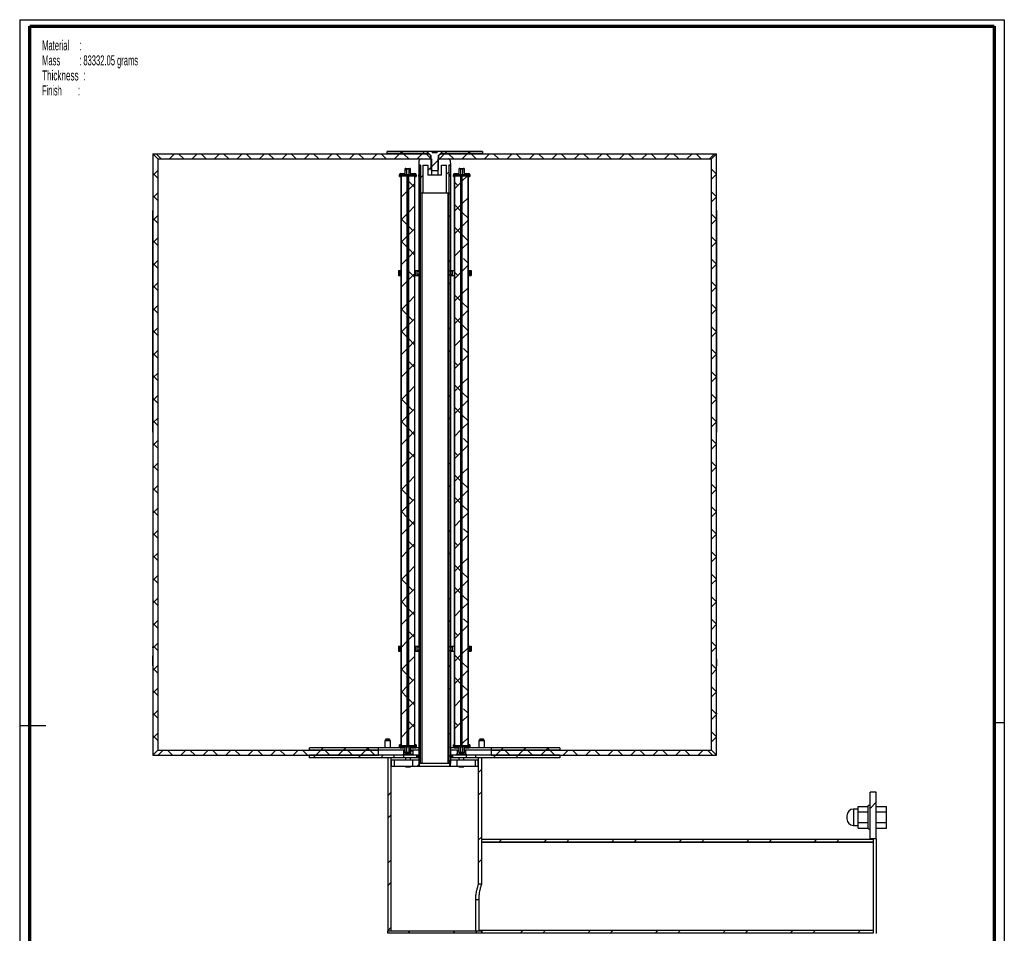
# Paper-space layout 'MA-KB-Kubus Wall Mount section BR-BR' of a CAD drawing. Header units: millimetres. Extents: x 7 to 203, y 7 to 289.
# Tile 2 of 2: x 7 to 203, y 107 to 289. Entities that reach past the tile are written whole.
import ezdxf

# ---------------------------------------------------------------- set-up
doc = ezdxf.new("R2010")
doc.units = ezdxf.units.MM
for name, color, linetype in [('FORMAT', 7, 'Continuous'), ('LAYER2', 7, 'Continuous'), ('LOGO', 7, 'Continuous')]:
    doc.layers.add(name, color=color, linetype=linetype)
doc.styles.add('SLDTEXTSTYLE14', font='TXT', dxfattribs={"width": 0.565172})
doc.styles.add('SLDTEXTSTYLE5', font='TXT', dxfattribs={"width": 0.5675})
doc.styles.add('SLDTEXTSTYLE7', font='TXT', dxfattribs={"width": 0.605})
doc.styles.add('SLDTEXTSTYLE8', font='TXT', dxfattribs={"width": 0.549})

# ---------------------------------------------------------------- blocks, each defined once
blk = doc.blocks.new('SW_NOTE_0_42')
at = {"layer": 'FORMAT', "color": 0, "char_height": 2, "attachment_point": 1}
for s, insert, style in [('Material     :', (0, 2.58), 'SLDTEXTSTYLE5'), ('Mass         : 83332.05 grams', (0, -0.42), 'SLDTEXTSTYLE14'), ('Thickness  :', (0, -3.42), 'SLDTEXTSTYLE7'), ('Finish        :', (0, -6.42), 'SLDTEXTSTYLE8')]:
    blk.add_mtext(s, dxfattribs=dict(at, insert=insert, style=style))

psp = doc.layouts.new('MA-KB-Kubus Wall Mount section BR-BR')

# ---------------------------------------------------------------- hatches: boundary and pattern name
at = {"linetype": 'Continuous', "lineweight": 18}
h = psp.add_hatch(dxfattribs=at)
h.set_pattern_fill('ANSI37', style=0)
h.paths.add_polyline_path([(33.43, 262.28), (33.43, 262.26), (34.43, 261.26), (88.87, 261.26), (88.87, 261.9), (88.49, 262.28)], flags=0)
h = psp.add_hatch(dxfattribs=at)
h.set_pattern_fill('ANSI37', style=0)
h.paths.add_polyline_path([(34.43, 143.26), (34.43, 261.26), (33.44, 262.25), (33.44, 206.7), (33.43, 206.7), (33.43, 183.47), (33.44, 183.47), (33.44, 172.14), (33.44, 172.14), (33.44, 163.69), (33.43, 163.69), (33.43, 162.12), (33.44, 162.12), (33.44, 160.11), (33.43, 160.11), (33.43, 150.65), (33.44, 150.65), (33.44, 142.27)], flags=0)
h = psp.add_hatch(dxfattribs=at)
h.set_pattern_fill('ANSI38', style=0)
h.paths.add_polyline_path([(80.16, 262.71), (80.16, 262.34), (88.4, 262.34), (88.4, 262.46), (88.15, 262.71)], flags=0)
h = psp.add_hatch(dxfattribs=at)
h.set_pattern_fill('ANSI31', style=0)
h.paths.add_polyline_path([(80.31, 262.34), (80.31, 262.28), (88.12, 262.28), (88.12, 262.34)], flags=0)
h = psp.add_hatch(dxfattribs=at)
h.set_pattern_fill('ANSI32', style=0)
h.paths.add_polyline_path([(88.93, 259.06), (89.03, 258.96), (90.34, 258.96), (90.43, 259.06), (90.43, 261.9), (91.18, 262.65), (91.18, 262.71), (90.18, 262.71), (90.18, 262.44), (89.18, 262.44), (89.18, 262.71), (88.18, 262.71), (88.18, 262.65), (88.93, 261.9)], flags=0)
h = psp.add_hatch(dxfattribs=at)
h.set_pattern_fill('ANSI37', style=0)
h.paths.add_polyline_path([(90.49, 261.26), (144.93, 261.26), (145.93, 262.26), (145.93, 262.28), (90.87, 262.28), (90.49, 261.9)], flags=0)
h = psp.add_hatch(dxfattribs=at)
h.set_pattern_fill('ANSI38', style=0)
h.paths.add_polyline_path([(99.21, 262.34), (99.21, 262.71), (91.21, 262.71), (90.96, 262.46), (90.96, 262.34)], flags=0)
h = psp.add_hatch(dxfattribs=at)
h.set_pattern_fill('ANSI31', style=0)
h.paths.add_polyline_path([(99.06, 262.28), (99.06, 262.34), (91.24, 262.34), (91.24, 262.28)], flags=0)
h = psp.add_hatch(dxfattribs=at)
h.set_pattern_fill('ANSI37', style=0)
h.paths.add_polyline_path([(145.92, 206.7), (145.92, 262.25), (144.93, 261.26), (144.93, 143.26), (145.93, 142.27), (145.93, 150.65), (145.93, 150.65), (145.93, 160.11), (145.93, 160.11), (145.93, 162.12), (145.93, 162.12), (145.93, 163.69), (145.93, 163.69), (145.93, 172.14), (145.92, 172.14), (145.92, 183.47), (145.93, 183.47), (145.93, 206.7)], flags=0)
h = psp.add_hatch(dxfattribs=at)
h.set_pattern_fill('ANSI31', style=0)
edge = h.paths.add_edge_path(flags=0)
edge.add_line((87.31, 260.01), (88.31, 260.01))
edge.add_line((88.31, 260.01), (88.31, 258.01))
edge.add_line((88.31, 258.01), (89.03, 258.01))
edge.add_line((89.03, 258.01), (89.03, 261.26))
edge.add_line((89.03, 261.26), (86.98, 261.26))
edge.add_arc((86.98, 260.89), 0.375, 90, 177)
edge.add_line((86.6, 260.91), (86.56, 260.01))
edge.add_line((86.56, 260.01), (86.81, 260.01))
edge.add_line((86.81, 260.01), (86.81, 254.39))
edge.add_line((86.81, 254.39), (87.31, 254.39))
edge.add_line((87.31, 254.39), (87.31, 260.01))
h = psp.add_hatch(dxfattribs=at)
h.set_pattern_fill('ANSI32', style=0)
h.paths.add_polyline_path([(86.56, 260.01), (86.56, 140.64), (86.87, 140.64), (86.87, 260.01)], flags=0)
h = psp.add_hatch(dxfattribs=at)
h.set_pattern_fill('ANSI31', style=0)
edge = h.paths.add_edge_path(flags=0)
edge.add_line((90.34, 258.01), (91.06, 258.01))
edge.add_line((91.06, 258.01), (91.06, 260.01))
edge.add_line((91.06, 260.01), (92.06, 260.01))
edge.add_line((92.06, 260.01), (92.06, 254.39))
edge.add_line((92.06, 254.39), (92.56, 254.39))
edge.add_line((92.56, 254.39), (92.56, 260.01))
edge.add_line((92.56, 260.01), (92.81, 260.01))
edge.add_line((92.81, 260.01), (92.76, 260.91))
edge.add_arc((92.39, 260.89), 0.375, 3, 90)
edge.add_line((92.39, 261.26), (90.34, 261.26))
edge.add_line((90.34, 261.26), (90.34, 258.01))
h = psp.add_hatch(dxfattribs=at)
h.set_pattern_fill('ANSI32', style=0)
h.paths.add_polyline_path([(92.81, 140.64), (92.81, 260.01), (92.49, 260.01), (92.49, 140.64)], flags=0)
h = psp.add_hatch(dxfattribs=at)
h.set_pattern_fill('ANSI31', style=0)
edge = h.paths.add_edge_path(flags=0)
edge.add_line((83.81, 259.33), (83.81, 258.45))
edge.add_arc((83.68, 258.45), 0.125, 270, 360, ccw=False)
edge.add_line((83.68, 258.33), (82.9, 258.33))
edge.add_arc((82.9, 258.08), 0.25, 90, 180)
edge.add_line((82.65, 258.08), (82.65, 257.7))
edge.add_line((82.65, 257.7), (82.9, 257.7))
edge.add_line((82.9, 257.7), (82.9, 258.11))
edge.add_arc((82.93, 258.11), 0.025, 90, 180, ccw=False)
edge.add_line((82.93, 258.14), (84.06, 258.14))
edge.add_line((84.06, 258.14), (84.06, 259.18))
edge.add_line((84.06, 259.18), (83.91, 259.33))
edge.add_line((83.91, 259.33), (83.81, 259.33))
h = psp.add_hatch(dxfattribs=at)
h.set_pattern_fill('ANSI34', style=0)
h.paths.add_polyline_path([(82.9, 258.14), (82.9, 257.89), (84.14, 257.89), (84.14, 258.14)], flags=0)
h = psp.add_hatch(dxfattribs=at)
h.set_pattern_fill('ANSI38', style=0)
h.paths.add_polyline_path([(83.03, 257.89), (83.03, 144.14), (84.18, 144.14), (84.18, 257.89)], flags=0)
h = psp.add_hatch(dxfattribs=at)
h.set_pattern_fill('ANSI34', style=0)
h.paths.add_polyline_path([(85.71, 257.89), (85.71, 258.14), (84.48, 258.14), (84.48, 257.89)], flags=0)
h = psp.add_hatch(dxfattribs=at)
h.set_pattern_fill('ANSI38', style=0)
h.paths.add_polyline_path([(84.51, 257.89), (84.51, 144.14), (85.66, 144.14), (85.66, 257.89)], flags=0)
h = psp.add_hatch(dxfattribs=at)
h.set_pattern_fill('ANSI31', style=0)
edge = h.paths.add_edge_path(flags=0)
edge.add_line((84.81, 258.45), (84.81, 259.33))
edge.add_line((84.81, 259.33), (84.71, 259.33))
edge.add_line((84.71, 259.33), (84.56, 259.18))
edge.add_line((84.56, 259.18), (84.56, 258.14))
edge.add_line((84.56, 258.14), (85.69, 258.14))
edge.add_arc((85.69, 258.11), 0.025, 0, 90, ccw=False)
edge.add_line((85.71, 258.11), (85.71, 257.7))
edge.add_line((85.71, 257.7), (85.96, 257.7))
edge.add_line((85.96, 257.7), (85.96, 258.08))
edge.add_arc((85.71, 258.08), 0.25, 0, 90)
edge.add_line((85.71, 258.33), (84.93, 258.33))
edge.add_arc((84.93, 258.45), 0.125, 180, 270, ccw=False)
h = psp.add_hatch(dxfattribs=at)
h.set_pattern_fill('ANSI31', style=0)
edge = h.paths.add_edge_path(flags=0)
edge.add_line((94.56, 259.33), (94.56, 258.45))
edge.add_arc((94.43, 258.45), 0.125, 270, 360, ccw=False)
edge.add_line((94.43, 258.33), (93.65, 258.33))
edge.add_arc((93.65, 258.08), 0.25, 90, 180)
edge.add_line((93.4, 258.08), (93.4, 257.7))
edge.add_line((93.4, 257.7), (93.65, 257.7))
edge.add_line((93.65, 257.7), (93.65, 258.11))
edge.add_arc((93.68, 258.11), 0.025, 90, 180, ccw=False)
edge.add_line((93.68, 258.14), (94.81, 258.14))
edge.add_line((94.81, 258.14), (94.81, 259.18))
edge.add_line((94.81, 259.18), (94.66, 259.33))
edge.add_line((94.66, 259.33), (94.56, 259.33))
h = psp.add_hatch(dxfattribs=at)
h.set_pattern_fill('ANSI34', style=0)
h.paths.add_polyline_path([(93.65, 258.14), (93.65, 257.89), (94.89, 257.89), (94.89, 258.14)], flags=0)
h = psp.add_hatch(dxfattribs=at)
h.set_pattern_fill('ANSI38', style=0)
h.paths.add_polyline_path([(93.7, 257.89), (93.7, 144.14), (94.85, 144.14), (94.85, 257.89)], flags=0)
h = psp.add_hatch(dxfattribs=at)
h.set_pattern_fill('ANSI38', style=0)
h.paths.add_polyline_path([(95.19, 257.89), (95.19, 144.14), (96.34, 144.14), (96.34, 257.89)], flags=0)
h = psp.add_hatch(dxfattribs=at)
h.set_pattern_fill('ANSI34', style=0)
h.paths.add_polyline_path([(96.46, 257.89), (96.46, 258.14), (95.23, 258.14), (95.23, 257.89)], flags=0)
h = psp.add_hatch(dxfattribs=at)
h.set_pattern_fill('ANSI31', style=0)
edge = h.paths.add_edge_path(flags=0)
edge.add_line((95.56, 258.45), (95.56, 259.33))
edge.add_line((95.56, 259.33), (95.46, 259.33))
edge.add_line((95.46, 259.33), (95.31, 259.18))
edge.add_line((95.31, 259.18), (95.31, 258.14))
edge.add_line((95.31, 258.14), (96.44, 258.14))
edge.add_arc((96.44, 258.11), 0.025, 0, 90, ccw=False)
edge.add_line((96.46, 258.11), (96.46, 257.7))
edge.add_line((96.46, 257.7), (96.71, 257.7))
edge.add_line((96.71, 257.7), (96.71, 258.08))
edge.add_arc((96.46, 258.08), 0.25, 0, 90)
edge.add_line((96.46, 258.33), (95.68, 258.33))
edge.add_arc((95.68, 258.45), 0.125, 180, 270, ccw=False)
h = psp.add_hatch(dxfattribs=at)
h.set_pattern_fill('ANSI31', style=0)
h.paths.add_polyline_path([(86.6, 239.01), (86.18, 239.01), (86.18, 238.79), (86.6, 238.79)], flags=0)
h = psp.add_hatch(dxfattribs=at)
h.set_pattern_fill('ANSI31', style=0)
h.paths.add_polyline_path([(86.18, 238.23), (86.18, 238.01), (86.6, 238.01), (86.6, 238.23)], flags=0)
h = psp.add_hatch(dxfattribs=at)
h.set_pattern_fill('ANSI31', style=0)
h.paths.add_polyline_path([(93.18, 239.01), (92.76, 239.01), (92.76, 238.79), (93.18, 238.79)], flags=0)
h = psp.add_hatch(dxfattribs=at)
h.set_pattern_fill('ANSI31', style=0)
h.paths.add_polyline_path([(92.76, 238.23), (92.76, 238.01), (93.18, 238.01), (93.18, 238.23)], flags=0)
h = psp.add_hatch(dxfattribs=at)
h.set_pattern_fill('ANSI31', style=0)
h.paths.add_polyline_path([(86.6, 164.01), (86.18, 164.01), (86.18, 163.79), (86.6, 163.79)], flags=0)
h = psp.add_hatch(dxfattribs=at)
h.set_pattern_fill('ANSI31', style=0)
h.paths.add_polyline_path([(86.18, 163.23), (86.18, 163.01), (86.6, 163.01), (86.6, 163.23)], flags=0)
h = psp.add_hatch(dxfattribs=at)
h.set_pattern_fill('ANSI31', style=0)
h.paths.add_polyline_path([(93.18, 164.01), (92.76, 164.01), (92.76, 163.79), (93.18, 163.79)], flags=0)
h = psp.add_hatch(dxfattribs=at)
h.set_pattern_fill('ANSI31', style=0)
h.paths.add_polyline_path([(92.76, 163.23), (92.76, 163.01), (93.18, 163.01), (93.18, 163.23)], flags=0)
h = psp.add_hatch(dxfattribs=at)
h.set_pattern_fill('ANSI38', style=0)
h.paths.add_polyline_path([(64.68, 143.76), (64.68, 143.26), (78.43, 143.26), (78.43, 143.76)], flags=0)
h = psp.add_hatch(dxfattribs=at)
h.set_pattern_fill('ANSI31', style=0)
edge = h.paths.add_edge_path(flags=0)
edge.add_line((83.81, 143.58), (83.81, 142.7))
edge.add_line((83.81, 142.7), (83.91, 142.7))
edge.add_line((83.91, 142.7), (84.06, 142.85))
edge.add_line((84.06, 142.85), (84.06, 143.89))
edge.add_line((84.06, 143.89), (82.93, 143.89))
edge.add_arc((82.93, 143.91), 0.025, 180, 270, ccw=False)
edge.add_line((82.9, 143.91), (82.9, 144.33))
edge.add_line((82.9, 144.33), (82.65, 144.33))
edge.add_line((82.65, 144.33), (82.65, 143.95))
edge.add_arc((82.9, 143.95), 0.25, 180, 270)
edge.add_line((82.9, 143.7), (83.68, 143.7))
edge.add_arc((83.68, 143.58), 0.125, 0, 90, ccw=False)
h = psp.add_hatch(dxfattribs=at)
h.set_pattern_fill('ANSI34', style=0)
h.paths.add_polyline_path([(82.9, 144.14), (82.9, 143.89), (84.14, 143.89), (84.14, 144.14)], flags=0)
h = psp.add_hatch(dxfattribs=at)
h.set_pattern_fill('ANSI34', style=0)
h.paths.add_polyline_path([(85.71, 143.89), (85.71, 144.14), (84.48, 144.14), (84.48, 143.89)], flags=0)
h = psp.add_hatch(dxfattribs=at)
h.set_pattern_fill('ANSI31', style=0)
edge = h.paths.add_edge_path(flags=0)
edge.add_line((84.81, 142.7), (84.81, 143.58))
edge.add_arc((84.93, 143.58), 0.125, 90, 180, ccw=False)
edge.add_line((84.93, 143.7), (85.71, 143.7))
edge.add_arc((85.71, 143.95), 0.25, 270, 360)
edge.add_line((85.96, 143.95), (85.96, 144.33))
edge.add_line((85.96, 144.33), (85.71, 144.33))
edge.add_line((85.71, 144.33), (85.71, 143.91))
edge.add_arc((85.69, 143.91), 0.025, 270, 360, ccw=False)
edge.add_line((85.69, 143.89), (84.56, 143.89))
edge.add_line((84.56, 143.89), (84.56, 142.85))
edge.add_line((84.56, 142.85), (84.71, 142.7))
edge.add_line((84.71, 142.7), (84.81, 142.7))
h = psp.add_hatch(dxfattribs=at)
h.set_pattern_fill('ANSI31', style=0)
edge = h.paths.add_edge_path(flags=0)
edge.add_line((94.56, 143.58), (94.56, 142.7))
edge.add_line((94.56, 142.7), (94.66, 142.7))
edge.add_line((94.66, 142.7), (94.81, 142.85))
edge.add_line((94.81, 142.85), (94.81, 143.89))
edge.add_line((94.81, 143.89), (93.68, 143.89))
edge.add_arc((93.68, 143.91), 0.025, 180, 270, ccw=False)
edge.add_line((93.65, 143.91), (93.65, 144.33))
edge.add_line((93.65, 144.33), (93.4, 144.33))
edge.add_line((93.4, 144.33), (93.4, 143.95))
edge.add_arc((93.65, 143.95), 0.25, 180, 270)
edge.add_line((93.65, 143.7), (94.43, 143.7))
edge.add_arc((94.43, 143.58), 0.125, 0, 90, ccw=False)
h = psp.add_hatch(dxfattribs=at)
h.set_pattern_fill('ANSI34', style=0)
h.paths.add_polyline_path([(93.65, 144.14), (93.65, 143.89), (94.89, 143.89), (94.89, 144.14)], flags=0)
h = psp.add_hatch(dxfattribs=at)
h.set_pattern_fill('ANSI34', style=0)
h.paths.add_polyline_path([(96.46, 143.89), (96.46, 144.14), (95.23, 144.14), (95.23, 143.89)], flags=0)
h = psp.add_hatch(dxfattribs=at)
h.set_pattern_fill('ANSI31', style=0)
edge = h.paths.add_edge_path(flags=0)
edge.add_line((95.56, 142.7), (95.56, 143.58))
edge.add_arc((95.68, 143.58), 0.125, 90, 180, ccw=False)
edge.add_line((95.68, 143.7), (96.46, 143.7))
edge.add_arc((96.46, 143.95), 0.25, 270, 360)
edge.add_line((96.71, 143.95), (96.71, 144.33))
edge.add_line((96.71, 144.33), (96.46, 144.33))
edge.add_line((96.46, 144.33), (96.46, 143.91))
edge.add_arc((96.44, 143.91), 0.025, 270, 360, ccw=False)
edge.add_line((96.44, 143.89), (95.31, 143.89))
edge.add_line((95.31, 143.89), (95.31, 142.85))
edge.add_line((95.31, 142.85), (95.46, 142.7))
edge.add_line((95.46, 142.7), (95.56, 142.7))
h = psp.add_hatch(dxfattribs=at)
h.set_pattern_fill('ANSI38', style=0)
h.paths.add_polyline_path([(114.68, 143.26), (114.68, 143.76), (100.93, 143.76), (100.93, 143.26)], flags=0)
h = psp.add_hatch(dxfattribs=at)
h.set_pattern_fill('ANSI37', style=0)
h.paths.add_polyline_path([(33.43, 142.26), (78.43, 142.26), (78.43, 143.26), (34.43, 143.26)], flags=0)
h = psp.add_hatch(dxfattribs=at)
h.set_pattern_fill('ANSI32', style=0)
h.paths.add_polyline_path([(64.68, 142.26), (64.68, 141.76), (81.56, 141.76), (81.56, 142.26)], flags=0)
h = psp.add_hatch(dxfattribs=at)
h.set_pattern_fill('ANSI32', style=0)
h.paths.add_polyline_path([(80.93, 107.14), (80.93, 141.76), (80.31, 141.76), (80.31, 107.14)], flags=0)
h = psp.add_hatch(dxfattribs=at)
h.set_pattern_fill('ANSI32', style=0)
h.paths.add_polyline_path([(114.68, 141.76), (114.68, 142.26), (97.81, 142.26), (97.81, 141.76)], flags=0)
h = psp.add_hatch(dxfattribs=at)
h.set_pattern_fill('ANSI32', style=0)
h.paths.add_polyline_path([(99.06, 116.51), (99.06, 141.76), (98.43, 141.76), (98.43, 116.51)], flags=0)
h = psp.add_hatch(dxfattribs=at)
h.set_pattern_fill('ANSI37', style=0)
h.paths.add_polyline_path([(144.93, 143.26), (100.93, 143.26), (100.93, 142.26), (145.93, 142.26)], flags=0)
h = psp.add_hatch(dxfattribs=at)
h.set_pattern_fill('ANSI32', style=0)
h.paths.add_polyline_path([(81.56, 141.26), (80.99, 141.26), (80.99, 140.01), (81.56, 140.01)], flags=0)
h = psp.add_hatch(dxfattribs=at)
h.set_pattern_fill('ANSI32', style=0)
h.paths.add_polyline_path([(86.53, 140.01), (86.53, 141.26), (85.31, 141.26), (85.31, 140.01)], flags=0)
h = psp.add_hatch(dxfattribs=at)
h.set_pattern_fill('ANSI32', style=0)
h.paths.add_polyline_path([(92.84, 141.26), (92.84, 140.01), (94.06, 140.01), (94.06, 141.26)], flags=0)
h = psp.add_hatch(dxfattribs=at)
h.set_pattern_fill('ANSI32', style=0)
h.paths.add_polyline_path([(97.81, 140.01), (98.37, 140.01), (98.37, 141.26), (97.81, 141.26)], flags=0)
h = psp.add_hatch(dxfattribs=at)
h.set_pattern_fill('ANSI32', style=0)
h.paths.add_polyline_path([(177.81, 125.58), (177.81, 134.89), (176.56, 134.89), (176.56, 125.58)], flags=0)
h = psp.add_hatch(dxfattribs=at)
h.set_pattern_fill('ANSI32', style=0)
h.paths.add_polyline_path([(177.18, 125.01), (177.18, 125.51), (99.06, 125.51), (99.06, 125.01)], flags=0)
h = psp.add_hatch(dxfattribs=at)
h.set_pattern_fill('ANSI32', style=0)
h.paths.add_polyline_path([(99.06, 106.76), (99.06, 107.14), (80.31, 107.14), (80.31, 106.76)], flags=0)
h = psp.add_hatch(dxfattribs=at)
h.set_pattern_fill('ANSI32', style=0)
h.paths.add_polyline_path([(177.18, 106.76), (177.18, 107.26), (99.06, 107.26), (99.06, 106.76)], flags=0)

# ---------------------------------------------------------------- linework, layer by layer
at = {"color": 7, "linetype": 'Continuous', "lineweight": 25}
for p, q in [((33.43, 262.26), (33.43, 262.28)), ((33.43, 262.28), (88.49, 262.28)), ((33.43, 262.26), (34.43, 261.26)), ((33.44, 262.25), (33.44, 206.7)), ((34.43, 261.26), (33.44, 262.25)), ((80.16, 262.34), (80.16, 262.71)), ((88.15, 262.71), (80.16, 262.71)), ((88.4, 262.34), (80.16, 262.34)), ((80.31, 262.28), (80.31, 262.34)), ((88.12, 262.34), (80.31, 262.34)), ((88.12, 262.28), (80.31, 262.28)), ((88.12, 262.28), (88.12, 262.34)), ((88.4, 262.46), (88.15, 262.71)), ((88.15, 262.71), (88.18, 262.71)), ((88.18, 262.71), (88.18, 262.65)), ((89.18, 262.71), (88.18, 262.71)), ((88.18, 262.65), (88.93, 261.9)), ((88.4, 262.34), (88.4, 262.46)), ((88.49, 262.34), (88.4, 262.34)), ((88.87, 261.9), (88.49, 262.28)), ((88.49, 262.28), (88.56, 262.28)), ((88.87, 261.9), (88.87, 261.26)), ((88.93, 261.9), (88.87, 261.9)), ((88.93, 261.9), (88.93, 259.06)), ((89.18, 262.71), (89.18, 262.44)), ((89.68, 262.71), (89.18, 262.71)), ((90.18, 262.44), (89.18, 262.44)), ((89.68, 262.44), (89.68, 262.71)), ((90.18, 262.71), (89.68, 262.71)), ((90.18, 262.44), (90.18, 262.71)), ((91.18, 262.71), (90.18, 262.71)), ((90.43, 261.9), (91.18, 262.65)), ((90.43, 259.06), (90.43, 261.9)), ((90.49, 261.9), (90.43, 261.9)), ((90.87, 262.28), (90.49, 261.9)), ((90.49, 261.26), (90.49, 261.9)), ((90.81, 262.28), (90.87, 262.28)), ((90.96, 262.34), (90.87, 262.34)), ((90.87, 262.28), (145.93, 262.28)), ((91.21, 262.71), (90.96, 262.46)), ((90.96, 262.46), (90.96, 262.34)), ((99.21, 262.34), (90.96, 262.34)), ((91.18, 262.65), (91.18, 262.71)), ((91.18, 262.71), (91.21, 262.71)), ((99.21, 262.71), (91.21, 262.71)), ((91.24, 262.34), (91.24, 262.28)), ((99.06, 262.34), (91.24, 262.34)), ((99.06, 262.28), (91.24, 262.28)), ((99.06, 262.34), (99.06, 262.28)), ((99.21, 262.71), (99.21, 262.34)), ((144.93, 261.26), (145.93, 262.26)), ((145.92, 262.25), (144.93, 261.26)), ((145.92, 206.7), (145.92, 262.25)), ((145.93, 262.28), (145.93, 262.26)), ((34.43, 261.26), (34.43, 143.26)), ((34.43, 261.26), (88.87, 261.26)), ((86.56, 260.01), (86.6, 260.91)), ((86.56, 260.01), (86.81, 260.01)), ((86.56, 140.64), (86.56, 260.01)), ((86.87, 260.01), (86.56, 260.01)), ((86.81, 260.01), (86.81, 254.39)), ((86.87, 140.64), (86.87, 260.01)), ((86.98, 261.26), (89.03, 261.26)), ((87.31, 260.01), (87.31, 254.39)), ((87.31, 260.01), (88.31, 260.01)), ((88.31, 260.01), (88.31, 258.01)), ((89.03, 261.26), (89.03, 258.01)), ((90.34, 258.01), (90.34, 261.26)), ((90.34, 261.26), (92.39, 261.26)), ((90.49, 261.26), (144.93, 261.26)), ((91.06, 258.01), (91.06, 260.01)), ((91.06, 260.01), (92.06, 260.01)), ((92.06, 254.39), (92.06, 260.01)), ((92.49, 260.01), (92.49, 140.64)), ((92.81, 260.01), (92.49, 260.01)), ((92.56, 254.39), (92.56, 260.01)), ((92.56, 260.01), (92.81, 260.01)), ((92.76, 260.91), (92.81, 260.01)), ((92.81, 260.01), (92.81, 140.64)), ((144.93, 143.26), (144.93, 261.26)), ((82.65, 257.7), (82.65, 258.08)), ((82.65, 257.7), (82.9, 257.7)), ((82.9, 258.33), (83.68, 258.33)), ((82.9, 257.89), (82.9, 258.14)), ((82.9, 258.14), (84.14, 258.14)), ((82.9, 257.7), (82.9, 258.11)), ((82.9, 257.89), (84.14, 257.89)), ((82.9, 257.7), (82.93, 257.7)), ((82.93, 258.14), (84.06, 258.14)), ((82.93, 257.89), (82.93, 144.14)), ((82.96, 257.89), (82.96, 144.14)), ((82.97, 144.14), (82.97, 257.89)), ((82.99, 144.14), (82.99, 257.89)), ((83.01, 144.14), (83.01, 257.89)), ((83.03, 257.89), (84.18, 257.89)), ((83.03, 144.14), (83.03, 257.89)), ((83.81, 258.45), (83.81, 259.33)), ((83.91, 259.33), (83.81, 259.33)), ((84.06, 259.18), (83.91, 259.33)), ((83.91, 259.33), (84.71, 259.33)), ((84.06, 259.18), (84.06, 258.14)), ((84.56, 259.18), (84.06, 259.18)), ((84.14, 258.14), (84.14, 257.89)), ((84.14, 258.14), (84.48, 258.14)), ((84.18, 257.89), (84.18, 144.14)), ((84.21, 257.89), (84.18, 257.89)), ((84.21, 144.14), (84.21, 257.89)), ((84.23, 257.89), (84.21, 257.89)), ((84.23, 257.89), (84.46, 257.89)), ((84.23, 144.14), (84.23, 257.89)), ((84.46, 144.14), (84.46, 257.89)), ((84.47, 257.89), (84.46, 257.89)), ((84.47, 257.89), (84.48, 257.89)), ((84.48, 257.89), (84.48, 258.14)), ((84.48, 258.14), (85.71, 258.14)), ((84.48, 257.89), (85.71, 257.89)), ((84.48, 144.14), (84.48, 257.89)), ((84.51, 257.89), (85.66, 257.89)), ((84.51, 144.14), (84.51, 257.89)), ((84.71, 259.33), (84.56, 259.18)), ((84.56, 258.14), (84.56, 259.18)), ((84.56, 258.14), (85.69, 258.14)), ((84.81, 259.33), (84.71, 259.33)), ((84.81, 259.33), (84.81, 258.45)), ((84.93, 258.33), (85.71, 258.33)), ((85.66, 257.89), (85.66, 144.14)), ((85.68, 144.14), (85.68, 257.89)), ((85.69, 144.14), (85.69, 257.89)), ((85.71, 258.14), (85.71, 257.89)), ((85.71, 258.11), (85.71, 257.7)), ((85.71, 257.7), (85.96, 257.7)), ((85.72, 144.33), (85.72, 257.7)), ((85.96, 258.08), (85.96, 257.7)), ((86.53, 257.7), (86.53, 258.08)), ((86.56, 257.7), (86.53, 257.7)), ((89.03, 258.01), (88.31, 258.01)), ((88.93, 259.06), (89.03, 258.96)), ((89.03, 258.96), (90.34, 258.96)), ((90.34, 258.01), (89.03, 258.01)), ((90.34, 258.96), (90.43, 259.06)), ((91.06, 258.01), (90.34, 258.01)), ((92.84, 257.7), (92.81, 257.7)), ((92.84, 257.7), (92.84, 258.08)), ((93.4, 257.7), (93.4, 258.08)), ((93.4, 257.7), (93.65, 257.7)), ((93.64, 144.33), (93.64, 257.7)), ((93.65, 258.33), (94.43, 258.33)), ((93.65, 257.89), (93.65, 258.14)), ((93.65, 258.14), (94.89, 258.14)), ((93.65, 257.7), (93.65, 258.11)), ((93.65, 257.89), (94.89, 257.89)), ((93.67, 144.14), (93.67, 257.89)), ((93.68, 258.14), (94.81, 258.14)), ((93.68, 144.14), (93.68, 257.89)), ((93.7, 257.89), (94.85, 257.89)), ((93.7, 144.14), (93.7, 257.89)), ((94.56, 258.45), (94.56, 259.33)), ((94.66, 259.33), (94.56, 259.33)), ((94.81, 259.18), (94.66, 259.33)), ((94.66, 259.33), (95.46, 259.33)), ((94.81, 259.18), (94.81, 258.14)), ((95.31, 259.18), (94.81, 259.18)), ((94.85, 257.89), (94.85, 144.14)), ((94.88, 144.14), (94.88, 257.89)), ((94.89, 258.14), (94.89, 257.89)), ((94.89, 258.14), (95.23, 258.14)), ((94.89, 257.89), (95.09, 257.89)), ((94.9, 144.14), (94.9, 257.89)), ((94.95, 144.14), (94.95, 257.89)), ((94.97, 144.14), (94.97, 257.89)), ((95.02, 144.14), (95.02, 257.89)), ((95.07, 144.14), (95.07, 257.89)), ((95.09, 144.14), (95.09, 257.89)), ((95.1, 257.89), (95.09, 257.89)), ((95.09, 257.89), (95.09, 257.89)), ((95.1, 257.89), (95.14, 257.89)), ((95.14, 144.14), (95.14, 257.89)), ((95.16, 257.89), (95.14, 257.89)), ((95.16, 144.14), (95.16, 257.89)), ((95.19, 257.89), (95.16, 257.89)), ((95.19, 257.89), (96.34, 257.89)), ((95.19, 144.14), (95.19, 257.89)), ((95.23, 257.89), (95.23, 258.14)), ((95.23, 258.14), (96.46, 258.14)), ((95.23, 257.89), (96.46, 257.89)), ((95.46, 259.33), (95.31, 259.18)), ((95.31, 258.14), (95.31, 259.18)), ((95.31, 258.14), (96.44, 258.14)), ((95.56, 259.33), (95.46, 259.33)), ((95.56, 259.33), (95.56, 258.45)), ((95.68, 258.33), (96.46, 258.33)), ((96.34, 257.89), (96.34, 144.14)), ((96.36, 144.14), (96.36, 257.89)), ((96.37, 144.14), (96.37, 257.89)), ((96.39, 144.14), (96.39, 257.89)), ((96.41, 144.14), (96.41, 257.89)), ((96.43, 144.14), (96.43, 257.89)), ((96.43, 257.7), (96.46, 257.7)), ((96.46, 258.14), (96.46, 257.89)), ((96.46, 258.11), (96.46, 257.7)), ((96.46, 257.7), (96.71, 257.7)), ((96.71, 258.08), (96.71, 257.7)), ((87.31, 254.39), (86.81, 254.39)), ((92.06, 254.39), (87.31, 254.39)), ((92.56, 254.39), (92.06, 254.39)), ((33.43, 206.7), (33.43, 250.94)), ((33.44, 250.94), (33.43, 250.94)), ((145.92, 250.94), (145.93, 250.94)), ((145.93, 250.94), (145.93, 206.7)), ((84.46, 244.76), (84.23, 244.76)), ((82.43, 239.01), (82.43, 238.01)), ((82.43, 239.01), (82.62, 239.01)), ((82.43, 238.01), (82.62, 238.01)), ((82.62, 239.01), (82.62, 238.01)), ((82.62, 239.01), (82.85, 239.01)), ((82.62, 238.01), (82.85, 238.01)), ((82.85, 239.01), (82.85, 238.01)), ((82.85, 239.01), (82.93, 239.01)), ((82.85, 238.01), (82.93, 238.01)), ((85.72, 239.01), (85.76, 239.01)), ((85.72, 238.01), (85.76, 238.01)), ((85.76, 239.01), (85.76, 238.01)), ((85.76, 239.01), (86.18, 239.01)), ((85.76, 238.01), (86.18, 238.01)), ((86.18, 238.79), (86.18, 239.01)), ((86.18, 239.01), (86.6, 239.01)), ((86.6, 238.79), (86.18, 238.79)), ((86.18, 238.23), (86.18, 238.79)), ((86.18, 238.23), (86.6, 238.23)), ((86.18, 238.01), (86.18, 238.23)), ((86.18, 238.01), (86.6, 238.01)), ((86.6, 239.01), (86.6, 238.79)), ((86.6, 238.23), (86.6, 238.01)), ((92.76, 238.79), (92.76, 239.01)), ((92.76, 239.01), (93.18, 239.01)), ((93.18, 238.79), (92.76, 238.79)), ((92.76, 238.23), (93.18, 238.23)), ((92.76, 238.01), (92.76, 238.23)), ((92.76, 238.01), (93.18, 238.01)), ((93.18, 239.01), (93.18, 238.79)), ((93.18, 239.01), (93.6, 239.01)), ((93.18, 238.79), (93.18, 238.23)), ((93.18, 238.23), (93.18, 238.01)), ((93.18, 238.01), (93.6, 238.01)), ((93.6, 239.01), (93.6, 238.01)), ((93.6, 239.01), (93.64, 239.01)), ((93.6, 238.01), (93.64, 238.01)), ((96.43, 239.01), (96.51, 239.01)), ((96.43, 238.01), (96.51, 238.01)), ((96.51, 239.01), (96.51, 238.01)), ((96.51, 239.01), (96.74, 239.01)), ((96.51, 238.01), (96.74, 238.01)), ((96.74, 239.01), (96.74, 238.01)), ((96.74, 239.01), (96.93, 239.01)), ((96.74, 238.01), (96.93, 238.01)), ((96.93, 239.01), (96.93, 238.01)), ((33.43, 206.7), (33.43, 183.47)), ((33.44, 206.7), (33.43, 206.7)), ((145.93, 206.7), (145.92, 206.7)), ((145.93, 183.47), (145.93, 206.7)), ((33.43, 183.47), (33.44, 183.47)), ((33.44, 183.47), (33.44, 172.14)), ((145.92, 183.47), (145.93, 183.47)), ((145.92, 172.14), (145.92, 183.47)), ((33.44, 172.14), (33.44, 163.69)), ((33.44, 172.14), (33.44, 172.14)), ((145.93, 172.14), (145.92, 172.14)), ((145.93, 163.69), (145.93, 172.14)), ((33.44, 164.36), (33.43, 164.36)), ((33.44, 164.33), (33.43, 164.33)), ((33.44, 163.91), (33.43, 163.91)), ((33.43, 163.69), (33.43, 163.91)), ((33.43, 163.69), (33.43, 162.12)), ((33.44, 163.69), (33.43, 163.69)), ((82.43, 164.01), (82.43, 163.01)), ((82.43, 164.01), (82.62, 164.01)), ((82.62, 164.01), (82.62, 163.01)), ((82.62, 164.01), (82.85, 164.01)), ((82.85, 164.01), (82.85, 163.01)), ((82.85, 164.01), (82.93, 164.01)), ((85.72, 164.01), (85.76, 164.01)), ((85.76, 164.01), (85.76, 163.01)), ((85.76, 164.01), (86.18, 164.01)), ((86.18, 163.79), (86.18, 164.01)), ((86.18, 164.01), (86.6, 164.01)), ((86.6, 163.79), (86.18, 163.79)), ((86.18, 163.23), (86.18, 163.79)), ((86.18, 163.23), (86.6, 163.23)), ((86.18, 163.01), (86.18, 163.23)), ((86.6, 164.01), (86.6, 163.79)), ((86.6, 163.23), (86.6, 163.01)), ((92.76, 163.79), (92.76, 164.01)), ((92.76, 164.01), (93.18, 164.01)), ((93.18, 163.79), (92.76, 163.79)), ((92.76, 163.23), (93.18, 163.23)), ((92.76, 163.01), (92.76, 163.23)), ((93.18, 164.01), (93.18, 163.79)), ((93.18, 164.01), (93.6, 164.01)), ((93.18, 163.79), (93.18, 163.23)), ((93.18, 163.23), (93.18, 163.01)), ((93.6, 164.01), (93.6, 163.01)), ((93.6, 164.01), (93.64, 164.01)), ((96.43, 164.01), (96.51, 164.01)), ((96.51, 164.01), (96.51, 163.01)), ((96.51, 164.01), (96.74, 164.01)), ((96.74, 164.01), (96.74, 163.01)), ((96.74, 164.01), (96.93, 164.01)), ((96.93, 164.01), (96.93, 163.01)), ((145.93, 164.36), (145.93, 164.36)), ((145.93, 163.69), (145.93, 163.69)), ((145.93, 162.12), (145.93, 163.69)), ((33.43, 162.12), (33.44, 162.12)), ((33.43, 160.11), (33.43, 162.12)), ((33.44, 162.12), (33.44, 160.11)), ((82.43, 163.01), (82.62, 163.01)), ((82.62, 163.01), (82.85, 163.01)), ((82.85, 163.01), (82.93, 163.01)), ((85.72, 163.01), (85.76, 163.01)), ((85.76, 163.01), (86.18, 163.01)), ((86.18, 163.01), (86.6, 163.01)), ((92.76, 163.01), (93.18, 163.01)), ((93.18, 163.01), (93.6, 163.01)), ((93.6, 163.01), (93.64, 163.01)), ((96.43, 163.01), (96.51, 163.01)), ((96.51, 163.01), (96.74, 163.01)), ((96.74, 163.01), (96.93, 163.01)), ((145.93, 162.12), (145.93, 162.12)), ((145.93, 160.11), (145.93, 162.12)), ((145.93, 161.46), (145.93, 160.11)), ((33.43, 160.11), (33.43, 150.65)), ((33.44, 160.11), (33.43, 160.11)), ((145.93, 160.11), (145.93, 160.11)), ((145.93, 150.65), (145.93, 160.11)), ((84.46, 157.26), (84.23, 157.26)), ((33.43, 150.65), (33.44, 150.65)), ((33.44, 150.65), (33.44, 142.27)), ((145.93, 150.65), (145.93, 150.65)), ((145.93, 142.27), (145.93, 150.65)), ((145.93, 150.65), (145.93, 150.48)), ((145.93, 150.48), (145.93, 150.48)), ((145.93, 150.06), (145.93, 150.06)), ((145.93, 149.97), (145.93, 149.97)), ((80, 145.51), (79.93, 145.44)), ((79.93, 145.44), (79.93, 145.26)), ((79.93, 145.44), (80.31, 145.44)), ((80, 145.51), (80.31, 145.51)), ((80.31, 145.51), (80.61, 145.51)), ((80.31, 145.44), (80.68, 145.44)), ((80.68, 145.44), (80.61, 145.51)), ((80.68, 145.26), (80.68, 145.44)), ((98.75, 145.51), (98.68, 145.44)), ((98.68, 145.44), (98.68, 145.26)), ((98.68, 145.44), (99.06, 145.44)), ((98.75, 145.51), (99.06, 145.51)), ((99.06, 145.51), (99.36, 145.51)), ((99.06, 145.44), (99.43, 145.44)), ((99.43, 145.44), (99.36, 145.51)), ((99.43, 145.26), (99.43, 145.44)), ((64.68, 143.26), (64.68, 143.76)), ((78.43, 143.76), (64.68, 143.76)), ((78.43, 143.26), (78.43, 143.76)), ((82.74, 143.76), (78.43, 143.76)), ((79.81, 145.26), (79.74, 145.14)), ((79.74, 145.14), (79.74, 143.76)), ((80.87, 145.14), (79.74, 145.14)), ((80.81, 145.26), (79.81, 145.26)), ((80.87, 145.14), (80.81, 145.26)), ((80.87, 143.76), (80.87, 145.14)), ((82.65, 143.95), (82.65, 144.33)), ((82.9, 144.33), (82.65, 144.33)), ((82.9, 143.91), (82.9, 144.33)), ((82.93, 144.33), (82.9, 144.33)), ((82.9, 143.89), (82.9, 144.14)), ((84.14, 144.14), (82.9, 144.14)), ((84.14, 143.89), (82.9, 143.89)), ((83.68, 143.7), (82.9, 143.7)), ((84.06, 143.89), (82.93, 143.89)), ((83.03, 144.14), (84.18, 144.14)), ((83.81, 142.7), (83.81, 143.58)), ((84.06, 143.89), (84.06, 142.85)), ((84.14, 144.14), (84.14, 143.89)), ((84.48, 143.89), (84.14, 143.89)), ((84.21, 144.14), (84.18, 144.14)), ((84.23, 144.14), (84.21, 144.14)), ((84.46, 144.14), (84.23, 144.14)), ((84.47, 144.14), (84.46, 144.14)), ((84.48, 144.14), (84.47, 144.14)), ((84.48, 143.89), (84.48, 144.14)), ((85.71, 144.14), (84.48, 144.14)), ((85.71, 143.89), (84.48, 143.89)), ((84.51, 144.14), (85.66, 144.14)), ((84.56, 142.85), (84.56, 143.89)), ((85.69, 143.89), (84.56, 143.89)), ((84.81, 143.58), (84.81, 142.7)), ((85.71, 143.7), (84.93, 143.7)), ((85.71, 144.33), (85.71, 143.91)), ((85.96, 144.33), (85.71, 144.33)), ((85.71, 144.14), (85.71, 143.89)), ((86.56, 143.76), (85.88, 143.76)), ((85.96, 144.33), (85.96, 143.95)), ((86.53, 144.33), (86.53, 143.95)), ((86.53, 144.33), (86.56, 144.33)), ((92.81, 144.33), (92.84, 144.33)), ((93.49, 143.76), (92.81, 143.76)), ((92.84, 144.33), (92.84, 143.95)), ((93.4, 143.95), (93.4, 144.33)), ((93.65, 144.33), (93.4, 144.33)), ((93.65, 143.91), (93.65, 144.33)), ((93.65, 143.89), (93.65, 144.14)), ((94.89, 144.14), (93.65, 144.14)), ((94.89, 143.89), (93.65, 143.89)), ((94.43, 143.7), (93.65, 143.7)), ((94.81, 143.89), (93.68, 143.89)), ((93.7, 144.14), (94.85, 144.14)), ((94.56, 142.7), (94.56, 143.58)), ((94.81, 143.89), (94.81, 142.85)), ((94.89, 144.14), (94.89, 143.89)), ((95.09, 144.14), (94.89, 144.14)), ((95.23, 143.89), (94.89, 143.89)), ((95.1, 144.14), (95.09, 144.14)), ((95.09, 144.14), (95.09, 144.14)), ((95.14, 144.14), (95.1, 144.14)), ((95.16, 144.14), (95.14, 144.14)), ((95.19, 144.14), (95.16, 144.14)), ((95.19, 144.14), (96.34, 144.14)), ((95.23, 143.89), (95.23, 144.14)), ((96.46, 144.14), (95.23, 144.14)), ((96.46, 143.89), (95.23, 143.89)), ((95.31, 142.85), (95.31, 143.89)), ((96.44, 143.89), (95.31, 143.89)), ((95.56, 143.58), (95.56, 142.7)), ((96.46, 143.7), (95.68, 143.7)), ((96.46, 144.33), (96.43, 144.33)), ((96.46, 144.33), (96.46, 143.91)), ((96.71, 144.33), (96.46, 144.33)), ((96.46, 144.14), (96.46, 143.89)), ((100.93, 143.76), (96.63, 143.76)), ((96.71, 144.33), (96.71, 143.95)), ((98.56, 145.26), (98.49, 145.14)), ((98.49, 145.14), (98.49, 143.76)), ((99.62, 145.14), (98.49, 145.14)), ((99.56, 145.26), (98.56, 145.26)), ((99.62, 145.14), (99.56, 145.26)), ((99.62, 143.76), (99.62, 145.14)), ((100.93, 143.76), (100.93, 143.26)), ((114.68, 143.76), (100.93, 143.76)), ((114.68, 143.76), (114.68, 143.26)), ((34.43, 143.26), (33.43, 142.26)), ((33.43, 142.26), (78.43, 142.26)), ((33.44, 142.27), (34.43, 143.26)), ((34.43, 143.26), (78.43, 143.26)), ((78.43, 143.26), (64.68, 143.26)), ((64.68, 141.76), (64.68, 142.26)), ((81.56, 142.26), (64.68, 142.26)), ((81.56, 141.76), (64.68, 141.76)), ((83.81, 143.26), (78.43, 143.26)), ((78.43, 142.26), (78.43, 143.26)), ((80.31, 141.76), (80.31, 107.14)), ((80.93, 141.76), (80.31, 141.76)), ((80.93, 141.76), (80.93, 107.14)), ((81.56, 141.76), (81.56, 142.26)), ((83.43, 142.26), (81.56, 142.26)), ((83.43, 141.76), (81.56, 141.76)), ((83.37, 142.46), (83.37, 142.26)), ((83.37, 142.46), (85.37, 142.46)), ((83.43, 143.13), (83.43, 142.46)), ((83.43, 143.13), (83.81, 143.13)), ((83.43, 142.26), (83.43, 141.76)), ((86.12, 142.26), (83.43, 142.26)), ((86.12, 141.76), (83.43, 141.76)), ((83.81, 142.7), (83.91, 142.7)), ((83.87, 141.76), (83.87, 141.26)), ((83.9, 142.7), (83.9, 142.46)), ((83.91, 142.7), (84.06, 142.85)), ((84.71, 142.7), (83.91, 142.7)), ((84.06, 142.85), (84.56, 142.85)), ((84.56, 142.85), (84.71, 142.7)), ((84.71, 142.7), (84.81, 142.7)), ((86.56, 143.26), (84.81, 143.26)), ((84.81, 143.13), (84.84, 143.13)), ((84.84, 143.13), (84.84, 142.46)), ((84.84, 143.13), (85.31, 143.13)), ((84.87, 141.26), (84.87, 141.76)), ((85.31, 143.13), (85.31, 142.46)), ((85.37, 142.26), (85.37, 142.46)), ((86.12, 141.76), (86.12, 142.26)), ((86.12, 142.26), (86.24, 142.26)), ((86.24, 141.76), (86.12, 141.76)), ((86.24, 142.26), (86.24, 141.76)), ((86.37, 142.26), (86.24, 142.26)), ((86.37, 141.76), (86.24, 141.76)), ((86.37, 142.26), (86.37, 141.76)), ((86.56, 142.26), (86.37, 142.26)), ((86.56, 141.76), (86.37, 141.76)), ((94.56, 143.26), (92.81, 143.26)), ((92.99, 142.26), (92.81, 142.26)), ((92.99, 141.76), (92.81, 141.76)), ((92.99, 142.26), (92.99, 141.76)), ((93.12, 142.26), (92.99, 142.26)), ((93.12, 141.76), (92.99, 141.76)), ((93.12, 141.76), (93.12, 142.26)), ((93.12, 142.26), (93.24, 142.26)), ((93.24, 141.76), (93.12, 141.76)), ((93.24, 142.26), (93.24, 141.76)), ((95.93, 142.26), (93.24, 142.26)), ((95.93, 141.76), (93.24, 141.76)), ((93.99, 142.46), (93.99, 142.26)), ((93.99, 142.46), (95.99, 142.46)), ((94.18, 143.13), (94.18, 142.46)), ((94.18, 143.13), (94.56, 143.13)), ((94.49, 141.76), (94.49, 141.26)), ((94.56, 142.7), (94.66, 142.7)), ((94.66, 142.7), (94.81, 142.85)), ((95.46, 142.7), (94.66, 142.7)), ((94.81, 142.85), (95.31, 142.85)), ((94.99, 142.7), (94.99, 142.46)), ((95.31, 142.85), (95.46, 142.7)), ((95.46, 142.7), (95.56, 142.7)), ((95.49, 141.26), (95.49, 141.76)), ((100.93, 143.26), (95.56, 143.26)), ((95.56, 143.13), (95.81, 143.13)), ((95.81, 143.13), (95.81, 142.46)), ((95.93, 142.26), (95.93, 141.76)), ((97.81, 142.26), (95.93, 142.26)), ((97.81, 141.76), (95.93, 141.76)), ((95.99, 142.26), (95.99, 142.46)), ((97.81, 142.26), (97.81, 141.76)), ((114.68, 142.26), (97.81, 142.26)), ((114.68, 141.76), (97.81, 141.76)), ((98.43, 116.51), (98.43, 141.76)), ((99.06, 141.76), (98.43, 141.76)), ((99.06, 116.51), (99.06, 141.76)), ((114.68, 143.26), (100.93, 143.26)), ((100.93, 143.26), (100.93, 142.26)), ((100.93, 143.26), (144.93, 143.26)), ((100.93, 142.26), (145.93, 142.26)), ((114.68, 142.26), (114.68, 141.76)), ((144.93, 143.26), (145.93, 142.27)), ((145.93, 142.26), (144.93, 143.26)), ((80.99, 141.26), (80.99, 140.01)), ((81.56, 141.26), (80.99, 141.26)), ((81.56, 140.01), (80.99, 140.01)), ((81.56, 141.26), (81.56, 140.01)), ((85.31, 141.26), (81.56, 141.26)), ((85.31, 140.01), (81.56, 140.01)), ((83.87, 140.01), (83.87, 139.96)), ((83.87, 139.96), (84.87, 139.96)), ((84.87, 139.96), (84.87, 140.01)), ((85.31, 140.01), (85.31, 141.26)), ((86.53, 141.26), (85.31, 141.26)), ((86.53, 140.01), (85.31, 140.01)), ((86.53, 141.26), (86.53, 140.01)), ((86.56, 141.26), (86.53, 141.26)), ((86.65, 140.01), (86.53, 140.01)), ((86.87, 140.64), (86.56, 140.64)), ((92.71, 140.01), (86.65, 140.01)), ((87.08, 140.64), (86.87, 140.64)), ((92.28, 140.64), (87.08, 140.64)), ((92.49, 140.64), (92.28, 140.64)), ((92.81, 140.64), (92.49, 140.64)), ((92.84, 140.01), (92.71, 140.01)), ((92.84, 141.26), (92.81, 141.26)), ((92.84, 140.01), (92.84, 141.26)), ((94.06, 141.26), (92.84, 141.26)), ((94.06, 140.01), (92.84, 140.01)), ((94.06, 141.26), (94.06, 140.01)), ((97.81, 141.26), (94.06, 141.26)), ((97.81, 140.01), (94.06, 140.01)), ((94.49, 140.01), (94.49, 139.96)), ((94.49, 139.96), (95.49, 139.96)), ((95.49, 139.96), (95.49, 140.01)), ((97.81, 140.01), (97.81, 141.26)), ((98.37, 141.26), (97.81, 141.26)), ((98.37, 140.01), (97.81, 140.01)), ((98.37, 140.01), (98.37, 141.26)), ((176.56, 125.58), (176.56, 134.89)), ((177.81, 134.89), (176.56, 134.89)), ((177.81, 125.58), (177.81, 134.89)), ((174.18, 130.97), (174.18, 132.05)), ((174.18, 132.05), (176.18, 132.05)), ((176.56, 132.2), (176.18, 132.2)), ((176.18, 127.58), (176.18, 132.2)), ((177.81, 132.05), (179.81, 132.05)), ((179.81, 130.97), (179.81, 132.05)), ((171.93, 130.2), (171.93, 129.58)), ((174.18, 131.51), (173.24, 131.51)), ((174.18, 128.81), (174.18, 130.97)), ((174.18, 130.97), (176.18, 130.97)), ((177.81, 130.97), (179.81, 130.97)), ((179.81, 128.81), (179.81, 130.97)), ((173.24, 128.26), (174.18, 128.26)), ((174.18, 128.81), (176.18, 128.81)), ((174.18, 127.72), (174.18, 128.81)), ((177.81, 128.81), (179.81, 128.81)), ((179.81, 127.72), (179.81, 128.81)), ((174.18, 127.72), (176.18, 127.72)), ((176.18, 127.58), (176.56, 127.58)), ((177.81, 127.72), (179.81, 127.72)), ((99.06, 125.01), (99.06, 125.51)), ((99.06, 125.51), (177.18, 125.51)), ((99.06, 125.01), (177.18, 125.01)), ((177.81, 125.58), (176.56, 125.58)), ((176.56, 125.58), (176.56, 125.51)), ((177.18, 125.51), (177.18, 125.01)), ((177.18, 125.01), (177.18, 124.89)), ((177.18, 124.89), (177.18, 107.39)), ((177.81, 125.58), (177.81, 106.7)), ((99.06, 116.51), (98.43, 116.51)), ((98.52, 113.39), (97.86, 113.39)), ((97.86, 107.14), (97.86, 113.39)), ((98.52, 107.14), (98.52, 113.39)), ((80.31, 106.76), (80.31, 107.14)), ((99.06, 107.14), (80.31, 107.14)), ((80.93, 107.14), (80.31, 107.14)), ((99.06, 106.76), (80.31, 106.76)), ((99.06, 107.26), (98.52, 107.26)), ((99.06, 106.76), (99.06, 107.26)), ((177.18, 107.26), (99.06, 107.26)), ((99.06, 107.14), (99.06, 106.76)), ((177.18, 106.76), (99.06, 106.76)), ((176.56, 106.76), (176.56, 106.7)), ((177.18, 107.39), (177.18, 107.26)), ((177.18, 107.26), (177.18, 106.76))]:
    psp.add_line(p, q, dxfattribs=at)
at = {"color": 8, "linetype": 'Continuous', "lineweight": 25}
for p, q in [((86.56, 258.08), (86.53, 258.08)), ((92.84, 258.08), (92.81, 258.08)), ((87.08, 254.39), (87.08, 140.64)), ((92.28, 254.39), (92.28, 140.64)), ((86.53, 143.95), (86.56, 143.95)), ((92.81, 143.95), (92.84, 143.95)), ((86.65, 140.01), (86.65, 140.64)), ((92.71, 140.01), (92.71, 140.64)), ((173.24, 131.51), (173.24, 128.26)), ((99.06, 124.89), (177.18, 124.89)), ((98.52, 107.39), (177.18, 107.39))]:
    psp.add_line(p, q, dxfattribs=at)
at = {"color": 7, "linetype": 'Continuous', "lineweight": 25}
for centre, radius, start, end in [((86.98, 260.89), 0.375, 90, 177), ((92.39, 260.89), 0.375, 3, 90), ((82.9, 258.08), 0.25, 90, 180), ((82.93, 258.11), 0.025, 90, 180), ((83.68, 258.45), 0.125, 270, 0), ((84.93, 258.45), 0.125, 180, 270), ((85.69, 258.11), 0.025, 0, 90), ((85.71, 258.08), 0.25, 0, 90), ((86.78, 258.08), 0.25, 151.045, 180), ((92.59, 258.08), 0.25, 0, 28.955), ((93.65, 258.08), 0.25, 90, 180), ((93.68, 258.11), 0.025, 90, 180), ((94.43, 258.45), 0.125, 270, 0), ((95.68, 258.45), 0.125, 180, 270), ((96.44, 258.11), 0.025, 0, 90), ((96.46, 258.08), 0.25, 0, 90), ((82.9, 143.95), 0.25, 180, 270), ((82.93, 143.91), 0.025, 180, 270), ((83.68, 143.58), 0.125, 0, 90), ((84.93, 143.58), 0.125, 90, 180), ((85.69, 143.91), 0.025, 270, 0), ((85.71, 143.95), 0.25, 270, 0), ((86.78, 143.95), 0.25, 180, 208.955), ((92.59, 143.95), 0.25, 331.045, 360), ((93.65, 143.95), 0.25, 180, 270), ((93.68, 143.91), 0.025, 180, 270), ((94.43, 143.58), 0.125, 0, 90), ((95.68, 143.58), 0.125, 90, 180), ((96.44, 143.91), 0.025, 270, 360), ((96.46, 143.95), 0.25, 270, 360), ((173.24, 130.2), 1.31, 90, 180), ((173.24, 129.58), 1.31, 180, 270)]:
    psp.add_arc(centre, radius, start, end, dxfattribs=at)
for points in [[(97.86, 113.39), (97.86, 113.6), (97.86, 113.8), (97.89, 114.1), (97.9, 114.2), (97.91, 114.35), (97.92, 114.4), (97.93, 114.5), (97.94, 114.54), (97.97, 114.78), (98, 114.96), (98.06, 115.21), (98.07, 115.3), (98.11, 115.45), (98.13, 115.53), (98.19, 115.74), (98.22, 115.87), (98.29, 116.1), (98.32, 116.2), (98.36, 116.31), (98.37, 116.35), (98.39, 116.41), (98.4, 116.43), (98.43, 116.49), (98.43, 116.51), (98.43, 116.51)], [(98.52, 113.39), (98.52, 113.6), (98.53, 113.8), (98.55, 114.1), (98.56, 114.2), (98.57, 114.35), (98.58, 114.4), (98.59, 114.5), (98.6, 114.54), (98.63, 114.78), (98.66, 114.96), (98.71, 115.21), (98.72, 115.29), (98.76, 115.45), (98.78, 115.53), (98.83, 115.74), (98.86, 115.87), (98.93, 116.1), (98.96, 116.2), (98.99, 116.31), (99, 116.35), (99.02, 116.41), (99.03, 116.43), (99.05, 116.49), (99.06, 116.51), (99.06, 116.51)]]:
    psp.add_open_spline(points, degree=3, knots=[0, 0, 0, 0, 0.125, 0.125, 0.1875, 0.1875, 0.21875, 0.21875, 0.25, 0.25, 0.375, 0.375, 0.4375, 0.4375, 0.5, 0.5, 0.625, 0.625, 0.75, 0.75, 0.8125, 0.8125, 0.875, 0.875, 1, 1, 1, 1], dxfattribs=at)
at = {"layer": 'LAYER2', "lineweight": 70}
for p, q in [((8.85, 9.39), (8.85, 287.7)), ((8.85, 287.7), (201.35, 287.7)), ((201.35, 287.7), (201.35, 9.39))]:
    psp.add_line(p, q, dxfattribs=at)
at = {"layer": 'LOGO'}
for p, q in [((6.85, 289.02), (203.35, 289.02)), ((6.85, 289.02), (6.85, 7.39)), ((203.35, 289.02), (203.35, 7.39)), ((6.85, 148.2), (12.09, 148.2)), ((203.35, 148.74), (201.35, 148.74))]:
    psp.add_line(p, q, dxfattribs=at)

# ---------------------------------------------------------------- block references
at = {"layer": 'FORMAT', "color": 218}
psp.add_blockref('SW_NOTE_0_42', (11.33, 282.32), dxfattribs=at)

doc.saveas('drawing.dxf')
